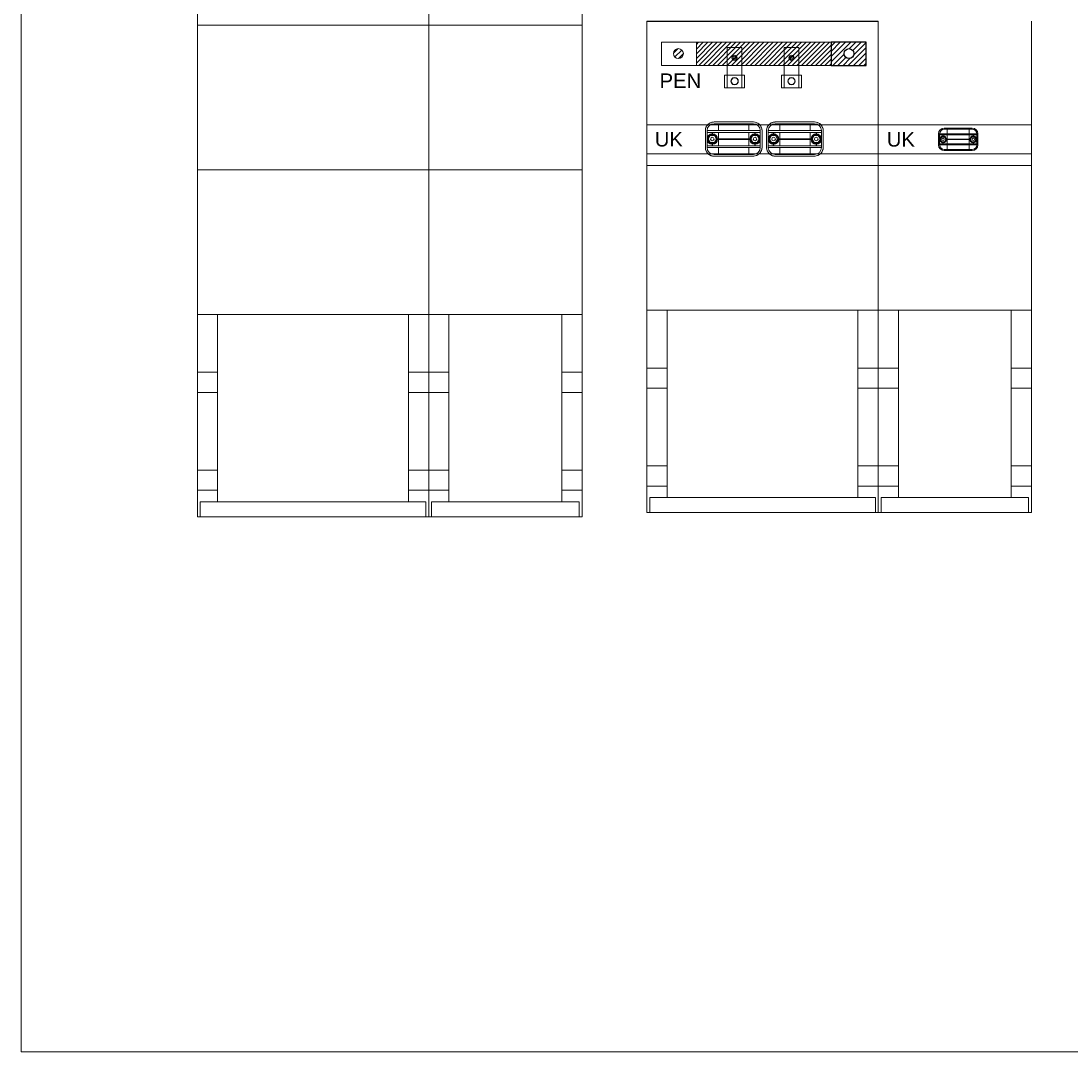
# Model space of a CAD drawing. Header units: metres. Extents: x 7168 to 12828, y 1523 to 3619.
# Tile 70 of 132: x 11873 to 12055, y 2042 to 2220. Entities that reach past the tile are written whole.
import ezdxf

# ---------------------------------------------------------------- set-up
doc = ezdxf.new("R2010")
doc.units = ezdxf.units.M
doc.linetypes.add('DGN Style 3', pattern=[2.649063, 1.892188, -0.756875])
doc.layers.add('82b-ramka niewidoczna', color=54, linetype='DGN Style 3', lineweight=30, plot=False)
doc.layers.add('GRUBE', color=7, linetype='Continuous')
doc.layers.add('PEN', color=253, linetype='Continuous')
doc.layers.add('w0', color=7, linetype='Continuous', lineweight=20)
doc.layers.add('wymiar', color=7, linetype='Continuous', lineweight=30)
doc.styles.add('_NORMAL', font='arial.ttf')
doc.styles.get("Standard").update_dxf_attribs({"font": 'arial.ttf'})
pattern_1 = [(45, (11983.78574, 2212.5638), (-0.449013, 0.449013), [])]

msp = doc.modelspace()

# ---------------------------------------------------------------- hatches: boundary and pattern name
at = {"layer": 'PEN', "lineweight": 0, "ltscale": 20}
h = msp.add_hatch(dxfattribs=at)
h.set_pattern_fill('ANSI31', scale=0.2, style=0)
h.set_pattern_definition(pattern_1)
h.paths.add_polyline_path([(11987.586, 2214.601, 1), (11985.885, 2214.601, 1)])
at = {"layer": 'PEN', "ltscale": 20}
h = msp.add_hatch(dxfattribs=at)
h.set_pattern_fill('ANSI31', scale=0.2, style=0)
h.set_pattern_definition(pattern_1)
h.paths.add_polyline_path([(12017.075, 2214.601, 1), (12015.374, 2214.601, 1)])
h.paths.add_polyline_path([(12019.175, 2216.564), (12013.125, 2216.564), (12013.125, 2212.564), (12019.175, 2212.564)])

# ---------------------------------------------------------------- linework, layer by layer
at = {"color": 7, "lineweight": 0}
for p, q in [((11991.687, 2202.163, -17586.496), (11991.797, 2202.294, -17586.496)), ((11991.797, 2202.294, -17586.496), (11991.912, 2202.405, -17586.496)), ((11991.912, 2202.405, -17586.496), (11992.045, 2202.508, -17586.496)), ((11992.045, 2202.508, -17586.496), (11992.207, 2202.604, -17586.496)), ((11992.207, 2202.604, -17586.496), (11992.518, 2202.722, -17586.496)), ((11992.518, 2202.722, -17586.496), (11992.708, 2202.758, -17586.496)), ((11992.708, 2202.758, -17586.496), (11992.812, 2202.767, -17586.496)), ((11992.812, 2202.767, -17586.496), (11992.891, 2202.769, -17586.496)), ((11992.891, 2202.769, -17586.496), (11999.691, 2202.769, -17586.496)), ((11999.691, 2202.769, -17586.496), (11999.935, 2202.749, -17586.496)), ((11999.935, 2202.749, -17586.496), (12000.193, 2202.682, -17586.496)), ((12000.193, 2202.682, -17586.496), (12000.453, 2202.561, -17586.496)), ((12000.453, 2202.561, -17586.496), (12000.641, 2202.43, -17586.496)), ((12000.641, 2202.43, -17586.496), (12000.796, 2202.284, -17586.496)), ((12000.796, 2202.284, -17586.496), (12000.969, 2202.054, -17586.496)), ((12002.276, 2202.163, -17586.496), (12002.385, 2202.294, -17586.496)), ((12002.385, 2202.294, -17586.496), (12002.501, 2202.405, -17586.496)), ((12002.501, 2202.405, -17586.496), (12002.634, 2202.508, -17586.496)), ((12002.634, 2202.508, -17586.496), (12002.796, 2202.604, -17586.496)), ((12002.796, 2202.604, -17586.496), (12003.106, 2202.722, -17586.496)), ((12003.106, 2202.722, -17586.496), (12003.297, 2202.758, -17586.496)), ((12003.297, 2202.758, -17586.496), (12003.401, 2202.767, -17586.496)), ((12003.401, 2202.767, -17586.496), (12003.48, 2202.769, -17586.496)), ((12003.48, 2202.769, -17586.496), (12010.28, 2202.769, -17586.496)), ((12010.28, 2202.769, -17586.496), (12010.524, 2202.749, -17586.496)), ((12010.524, 2202.749, -17586.496), (12010.782, 2202.682, -17586.496)), ((12010.782, 2202.682, -17586.496), (12011.041, 2202.561, -17586.496)), ((12011.041, 2202.561, -17586.496), (12011.23, 2202.43, -17586.496)), ((12011.23, 2202.43, -17586.496), (12011.385, 2202.284, -17586.496)), ((12011.385, 2202.284, -17586.496), (12011.558, 2202.054, -17586.496)), ((11991.391, 2201.236, -17586.496), (11991.396, 2201.388, -17586.496)), ((11991.391, 2198.496, -17586.496), (11991.391, 2201.236, -17586.496)), ((11991.396, 2201.388, -17586.496), (11991.434, 2201.626, -17586.496)), ((11991.434, 2201.626, -17586.496), (11991.494, 2201.814, -17586.496)), ((11991.494, 2201.814, -17586.496), (11991.563, 2201.967, -17586.496)), ((11991.563, 2201.967, -17586.496), (11991.687, 2202.163, -17586.496)), ((12000.969, 2202.054, -17586.496), (12001.088, 2201.815, -17586.496)), ((12001.088, 2201.815, -17586.496), (12001.17, 2201.519, -17586.496)), ((12001.17, 2201.519, -17586.496), (12001.191, 2201.185, -17586.496)), ((12001.191, 2201.185, -17586.496), (12001.191, 2198.386, -17586.496)), ((12001.98, 2201.236, -17586.496), (12001.985, 2201.388, -17586.496)), ((12001.98, 2198.496, -17586.496), (12001.98, 2201.236, -17586.496)), ((12001.985, 2201.388, -17586.496), (12002.023, 2201.626, -17586.496)), ((12002.023, 2201.626, -17586.496), (12002.083, 2201.814, -17586.496)), ((12002.083, 2201.814, -17586.496), (12002.152, 2201.967, -17586.496)), ((12002.152, 2201.967, -17586.496), (12002.276, 2202.163, -17586.496)), ((12011.558, 2202.054, -17586.496), (12011.677, 2201.815, -17586.496)), ((12011.677, 2201.815, -17586.496), (12011.759, 2201.519, -17586.496)), ((12011.759, 2201.519, -17586.496), (12011.78, 2201.185, -17586.496)), ((12011.78, 2201.185, -17586.496), (12011.78, 2198.386, -17586.496)), ((11991.395, 2198.26, -17586.496), (11991.391, 2198.496, -17586.496)), ((11991.441, 2197.985, -17586.496), (11991.395, 2198.26, -17586.496)), ((11991.535, 2197.728, -17586.496), (11991.441, 2197.985, -17586.496)), ((11991.676, 2197.489, -17586.496), (11991.535, 2197.728, -17586.496)), ((11991.831, 2197.308, -17586.496), (11991.676, 2197.489, -17586.496)), ((11991.988, 2197.172, -17586.496), (11991.831, 2197.308, -17586.496)), ((11992.149, 2197.066, -17586.496), (11991.988, 2197.172, -17586.496)), ((11992.418, 2196.946, -17586.496), (11992.149, 2197.066, -17586.496)), ((11992.644, 2196.889, -17586.496), (11992.418, 2196.946, -17586.496)), ((11992.829, 2196.87, -17586.496), (11992.644, 2196.889, -17586.496)), ((11998.732, 2196.869, -17586.496), (11992.829, 2196.87, -17586.496)), ((11999.771, 2196.871, -17586.496), (11998.732, 2196.869, -17586.496)), ((11999.965, 2196.894, -17586.496), (11999.771, 2196.871, -17586.496)), ((12000.2, 2196.958, -17586.496), (11999.965, 2196.894, -17586.496)), ((12000.441, 2197.069, -17586.496), (12000.2, 2196.958, -17586.496)), ((12000.608, 2197.182, -17586.496), (12000.441, 2197.069, -17586.496)), ((12000.782, 2197.339, -17586.496), (12000.608, 2197.182, -17586.496)), ((12000.929, 2197.522, -17586.496), (12000.782, 2197.339, -17586.496)), ((12001.008, 2197.65, -17586.496), (12000.929, 2197.522, -17586.496)), ((12001.085, 2197.815, -17586.496), (12001.008, 2197.65, -17586.496)), ((12001.141, 2197.984, -17586.496), (12001.085, 2197.815, -17586.496)), ((12001.181, 2198.195, -17586.496), (12001.141, 2197.984, -17586.496)), ((12001.191, 2198.386, -17586.496), (12001.181, 2198.195, -17586.496)), ((12001.984, 2198.26, -17586.496), (12001.98, 2198.496, -17586.496)), ((12002.03, 2197.985, -17586.496), (12001.984, 2198.26, -17586.496)), ((12002.124, 2197.728, -17586.496), (12002.03, 2197.985, -17586.496)), ((12002.265, 2197.489, -17586.496), (12002.124, 2197.728, -17586.496)), ((12002.419, 2197.308, -17586.496), (12002.265, 2197.489, -17586.496)), ((12002.576, 2197.172, -17586.496), (12002.419, 2197.308, -17586.496)), ((12002.737, 2197.066, -17586.496), (12002.576, 2197.172, -17586.496)), ((12003.007, 2196.946, -17586.496), (12002.737, 2197.066, -17586.496)), ((12003.233, 2196.889, -17586.496), (12003.007, 2196.946, -17586.496)), ((12003.418, 2196.87, -17586.496), (12003.233, 2196.889, -17586.496)), ((12009.321, 2196.869, -17586.496), (12003.418, 2196.87, -17586.496)), ((12010.36, 2196.871, -17586.496), (12009.321, 2196.869, -17586.496)), ((12010.554, 2196.894, -17586.496), (12010.36, 2196.871, -17586.496)), ((12010.789, 2196.958, -17586.496), (12010.554, 2196.894, -17586.496)), ((12011.029, 2197.069, -17586.496), (12010.789, 2196.958, -17586.496)), ((12011.197, 2197.182, -17586.496), (12011.029, 2197.069, -17586.496)), ((12011.371, 2197.339, -17586.496), (12011.197, 2197.182, -17586.496)), ((12011.518, 2197.522, -17586.496), (12011.371, 2197.339, -17586.496)), ((12011.597, 2197.65, -17586.496), (12011.518, 2197.522, -17586.496)), ((12011.674, 2197.815, -17586.496), (12011.597, 2197.65, -17586.496)), ((12011.73, 2197.984, -17586.496), (12011.674, 2197.815, -17586.496)), ((12011.77, 2198.195, -17586.496), (12011.73, 2197.984, -17586.496)), ((12011.78, 2198.386, -17586.496), (12011.77, 2198.195, -17586.496))]:
    msp.add_line(p, q, dxfattribs=at)
at = {"color": 7, "lineweight": 0, "ltscale": 20}
msp.add_circle((11986.736, 2214.601, -17586.496), 0.851, dxfattribs=at)
at = {"color": 7, "ltscale": 20}
msp.add_circle((12016.225, 2214.601, -17586.496), 0.851, dxfattribs=at)
at = {"layer": '82b-ramka niewidoczna', "color": 6, "linetype": 'Continuous', "lineweight": 15}
for p, q in [((11873.064, 2041.978), (11873.064, 2338.978)), ((12293.064, 2041.978), (11873.064, 2041.978))]:
    msp.add_line(p, q, dxfattribs=at)
at = {"layer": 'GRUBE', "color": 7, "lineweight": 0}
for p, q in [((11903.567, 2219.498, -17586.496), (11943.567, 2219.498, -17586.496)), ((11903.567, 2134.498, -17586.496), (11903.567, 2219.498, -17586.496)), ((11943.567, 2134.498, -17586.496), (11943.567, 2219.498, -17586.496)), ((11943.567, 2219.498, -17586.496), (11970.067, 2219.498, -17586.496)), ((11943.567, 2134.498, -17586.496), (11943.567, 2219.498, -17586.496)), ((11970.067, 2134.498, -17586.496), (11970.067, 2219.498, -17586.496)), ((11981.286, 2135.229, -17586.496), (11981.286, 2220.229, -17586.496)), ((12021.286, 2135.229, -17586.496), (12021.286, 2220.229, -17586.496)), ((12021.286, 2135.229, -17586.496), (12021.286, 2220.229, -17586.496)), ((12047.786, 2135.229, -17586.496), (12047.786, 2220.229, -17586.496)), ((11981.286, 2195.229, -17586.496), (12021.286, 2195.229, -17586.496)), ((12021.286, 2195.229, -17586.496), (12047.786, 2195.229, -17586.496)), ((11903.567, 2194.498, -17586.496), (11943.567, 2194.498, -17586.496)), ((11943.567, 2194.498, -17586.496), (11970.067, 2194.498, -17586.496)), ((11981.286, 2170.229, -17586.496), (12021.286, 2170.229, -17586.496)), ((11984.786, 2137.829, -17586.496), (11984.786, 2170.229, -17586.496)), ((12017.786, 2137.829, -17586.496), (12017.786, 2170.229, -17586.496)), ((12021.286, 2170.229, -17586.496), (12047.786, 2170.229, -17586.496)), ((12024.786, 2137.829, -17586.496), (12024.786, 2170.229, -17586.496)), ((12044.286, 2137.829, -17586.496), (12044.286, 2170.229, -17586.496)), ((11903.567, 2169.498, -17586.496), (11943.567, 2169.498, -17586.496)), ((11907.067, 2137.098, -17586.496), (11907.067, 2169.498, -17586.496)), ((11940.067, 2137.098, -17586.496), (11940.067, 2169.498, -17586.496)), ((11943.567, 2169.498, -17586.496), (11970.067, 2169.498, -17586.496)), ((11947.067, 2137.098, -17586.496), (11947.067, 2169.498, -17586.496)), ((11966.567, 2137.098, -17586.496), (11966.567, 2169.498, -17586.496)), ((11907.067, 2159.498, -17586.496), (11903.567, 2159.498, -17586.496)), ((11943.567, 2159.498, -17586.496), (11940.067, 2159.498, -17586.496)), ((11947.067, 2159.498, -17586.496), (11943.567, 2159.498, -17586.496)), ((11970.067, 2159.498, -17586.496), (11966.567, 2159.498, -17586.496)), ((11984.786, 2160.229, -17586.496), (11981.286, 2160.229, -17586.496)), ((12021.286, 2160.229, -17586.496), (12017.786, 2160.229, -17586.496)), ((12024.786, 2160.229, -17586.496), (12021.286, 2160.229, -17586.496)), ((12047.786, 2160.229, -17586.496), (12044.286, 2160.229, -17586.496)), ((11907.067, 2155.998, -17586.496), (11903.567, 2155.998, -17586.496)), ((11943.567, 2155.998, -17586.496), (11940.067, 2155.998, -17586.496)), ((11947.067, 2155.998, -17586.496), (11943.567, 2155.998, -17586.496)), ((11970.067, 2155.998, -17586.496), (11966.567, 2155.998, -17586.496)), ((11984.786, 2156.729, -17586.496), (11981.286, 2156.729, -17586.496)), ((12021.286, 2156.729, -17586.496), (12017.786, 2156.729, -17586.496)), ((12024.786, 2156.729, -17586.496), (12021.286, 2156.729, -17586.496)), ((12047.786, 2156.729, -17586.496), (12044.286, 2156.729, -17586.496)), ((11907.067, 2142.598, -17586.496), (11903.567, 2142.598, -17586.496)), ((11943.567, 2142.598, -17586.496), (11940.067, 2142.598, -17586.496)), ((11947.067, 2142.598, -17586.496), (11943.567, 2142.598, -17586.496)), ((11970.067, 2142.598, -17586.496), (11966.567, 2142.598, -17586.496)), ((11984.786, 2143.329, -17586.496), (11981.286, 2143.329, -17586.496)), ((12021.286, 2143.329, -17586.496), (12017.786, 2143.329, -17586.496)), ((12024.786, 2143.329, -17586.496), (12021.286, 2143.329, -17586.496)), ((12047.786, 2143.329, -17586.496), (12044.286, 2143.329, -17586.496)), ((11907.067, 2139.098, -17586.496), (11903.567, 2139.098, -17586.496)), ((11943.567, 2139.098, -17586.496), (11940.067, 2139.098, -17586.496)), ((11947.067, 2139.098, -17586.496), (11943.567, 2139.098, -17586.496)), ((11970.067, 2139.098, -17586.496), (11966.567, 2139.098, -17586.496)), ((11984.786, 2139.829, -17586.496), (11981.286, 2139.829, -17586.496)), ((12021.286, 2139.829, -17586.496), (12017.786, 2139.829, -17586.496)), ((12024.786, 2139.829, -17586.496), (12021.286, 2139.829, -17586.496)), ((12047.786, 2139.829, -17586.496), (12044.286, 2139.829, -17586.496)), ((11904.067, 2134.498, -17586.496), (11904.067, 2137.098, -17586.496)), ((11904.067, 2137.098, -17586.496), (11943.067, 2137.098, -17586.496)), ((11943.067, 2134.498, -17586.496), (11943.067, 2137.098, -17586.496)), ((11944.067, 2134.498, -17586.496), (11944.067, 2137.098, -17586.496)), ((11944.067, 2137.098, -17586.496), (11969.567, 2137.098, -17586.496)), ((11969.567, 2134.498, -17586.496), (11969.567, 2137.098, -17586.496)), ((11981.786, 2135.229, -17586.496), (11981.786, 2137.829, -17586.496)), ((11981.786, 2137.829, -17586.496), (12020.786, 2137.829, -17586.496)), ((12020.786, 2135.229, -17586.496), (12020.786, 2137.829, -17586.496)), ((12021.786, 2135.229, -17586.496), (12021.786, 2137.829, -17586.496)), ((12021.786, 2137.829, -17586.496), (12047.286, 2137.829, -17586.496)), ((12047.286, 2135.229, -17586.496), (12047.286, 2137.829, -17586.496)), ((11981.286, 2135.229, -17586.496), (12021.286, 2135.229, -17586.496)), ((12021.286, 2135.229, -17586.496), (12047.786, 2135.229, -17586.496)), ((11903.567, 2134.498, -17586.496), (11943.567, 2134.498, -17586.496)), ((11943.567, 2134.498, -17586.496), (11970.067, 2134.498, -17586.496))]:
    msp.add_line(p, q, dxfattribs=at)
at = {"layer": 'GRUBE', "color": 7}
msp.add_line((11981.286, 2220.229, -17586.496), (12021.286, 2220.229, -17586.496), dxfattribs=at)
at = {"layer": 'PEN', "color": 7, "lineweight": 0, "ltscale": 20, "elevation": -17586.496}
msp.add_lwpolyline([(11983.786, 2216.564), (11989.835, 2216.564), (11989.835, 2212.564), (11983.786, 2212.564)], close=True, dxfattribs=at)
at = {"layer": 'PEN', "color": 7, "ltscale": 20, "elevation": -17586.496}
msp.add_lwpolyline([(12019.175, 2216.564), (12013.125, 2216.564), (12013.125, 2212.564), (12019.175, 2212.564)], close=True, dxfattribs=at)
at = {"layer": 'w0', "color": 7, "lineweight": 0}
for p, q in [((11995.193, 2215.653, -17586.496), (11997.693, 2215.653, -17586.496)), ((11995.193, 2212.296, -17586.496), (11995.193, 2215.653, -17586.496)), ((11997.693, 2212.296, -17586.496), (11997.693, 2215.653, -17586.496)), ((12005.038, 2215.653, -17586.496), (12007.538, 2215.653, -17586.496)), ((12005.038, 2212.296, -17586.496), (12005.038, 2215.653, -17586.496)), ((12007.538, 2212.296, -17586.496), (12007.538, 2215.653, -17586.496)), ((11995.193, 2212.296, -17586.496), (11995.193, 2208.696, -17586.496)), ((11997.693, 2212.296, -17586.496), (11997.693, 2208.696, -17586.496)), ((12005.038, 2212.296, -17586.496), (12005.038, 2208.696, -17586.496)), ((12007.538, 2212.296, -17586.496), (12007.538, 2208.696, -17586.496)), ((11998.191, 2210.862, -17586.496), (11998.191, 2208.685, -17586.496)), ((12008.036, 2210.862, -17586.496), (12008.036, 2208.685, -17586.496)), ((11997.693, 2208.696, -17586.496), (11995.193, 2208.696, -17586.496)), ((12007.538, 2208.696, -17586.496), (12005.038, 2208.696, -17586.496))]:
    msp.add_line(p, q, dxfattribs=at)
at = {"layer": 'w0', "color": 7, "lineweight": 0, "ltscale": 20}
for p, q in [((11981.286, 2202.263, -17586.496), (12021.286, 2202.263, -17586.496)), ((11981.286, 2197.257, -17586.496), (11981.286, 2202.263, -17586.496)), ((12021.286, 2202.263, -17586.496), (12047.786, 2202.263, -17586.496)), ((12021.286, 2197.257, -17586.496), (12021.286, 2202.263, -17586.496)), ((12021.286, 2202.263, -17586.496), (12021.286, 2197.257, -17586.496)), ((12047.786, 2202.263, -17586.496), (12047.786, 2197.257, -17586.496)), ((12021.286, 2197.257, -17586.496), (11981.286, 2197.257, -17586.496)), ((12047.786, 2197.257, -17586.496), (12021.286, 2197.257, -17586.496))]:
    msp.add_line(p, q, dxfattribs=at)
at = {"layer": 'w0', "color": 7, "lineweight": 0, "ltscale": 4}
for p, q in [((11992.891, 2202.769, -17586.496), (11999.691, 2202.769, -17586.496)), ((11992.891, 2202.469, -17586.496), (11999.691, 2202.469, -17586.496)), ((11993.677, 2202.469, -17586.496), (11993.677, 2201.269, -17586.496)), ((11998.906, 2202.469, -17586.496), (11998.906, 2201.269, -17586.496)), ((12003.48, 2202.769, -17586.496), (12010.28, 2202.769, -17586.496)), ((12003.48, 2202.469, -17586.496), (12010.28, 2202.469, -17586.496)), ((12004.266, 2202.469, -17586.496), (12004.266, 2201.269, -17586.496)), ((12009.494, 2202.469, -17586.496), (12009.494, 2201.269, -17586.496)), ((11991.391, 2198.369, -17586.496), (11991.391, 2201.269, -17586.496)), ((11991.691, 2201.269, -17586.496), (12000.891, 2201.269, -17586.496)), ((11991.691, 2198.369, -17586.496), (11991.691, 2201.269, -17586.496)), ((11991.691, 2200.969, -17586.496), (12000.891, 2200.969, -17586.496)), ((11992.55, 2200.724, -17586.496), (11992.55, 2200.969, -17586.496)), ((11992.645, 2200.724, -17586.496), (11992.645, 2200.969, -17586.496)), ((11993.677, 2200.969, -17586.496), (11993.677, 2199.879, -17586.496)), ((11998.906, 2200.969, -17586.496), (11998.906, 2199.879, -17586.496)), ((11999.938, 2200.724, -17586.496), (11999.938, 2200.969, -17586.496)), ((12000.033, 2200.724, -17586.496), (12000.033, 2200.969, -17586.496)), ((12000.891, 2201.269, -17586.496), (12000.891, 2198.369, -17586.496)), ((12001.191, 2201.269, -17586.496), (12001.191, 2198.369, -17586.496)), ((12001.98, 2198.369, -17586.496), (12001.98, 2201.269, -17586.496)), ((12002.28, 2201.269, -17586.496), (12011.48, 2201.269, -17586.496)), ((12002.28, 2198.369, -17586.496), (12002.28, 2201.269, -17586.496)), ((12002.28, 2200.969, -17586.496), (12011.48, 2200.969, -17586.496)), ((12003.138, 2200.724, -17586.496), (12003.138, 2200.969, -17586.496)), ((12003.234, 2200.724, -17586.496), (12003.234, 2200.969, -17586.496)), ((12004.266, 2200.969, -17586.496), (12004.266, 2199.879, -17586.496)), ((12009.494, 2200.969, -17586.496), (12009.494, 2199.879, -17586.496)), ((12010.527, 2200.724, -17586.496), (12010.527, 2200.969, -17586.496)), ((12010.622, 2200.724, -17586.496), (12010.622, 2200.969, -17586.496)), ((12011.48, 2201.269, -17586.496), (12011.48, 2198.369, -17586.496)), ((12011.78, 2201.269, -17586.496), (12011.78, 2198.369, -17586.496)), ((12031.71, 2198.805, -17586.496), (12031.71, 2200.722, -17586.496)), ((12031.908, 2200.722, -17586.496), (12038.312, 2200.722, -17586.496)), ((12031.908, 2198.805, -17586.496), (12031.908, 2200.722, -17586.496)), ((12031.908, 2200.524, -17586.496), (12038.312, 2200.524, -17586.496)), ((12032.476, 2200.362, -17586.496), (12032.476, 2200.524, -17586.496)), ((12032.539, 2200.362, -17586.496), (12032.539, 2200.524, -17586.496)), ((12032.702, 2201.714, -17586.496), (12037.519, 2201.714, -17586.496)), ((12032.702, 2201.516, -17586.496), (12037.519, 2201.516, -17586.496)), ((12033.221, 2201.516, -17586.496), (12033.221, 2200.722, -17586.496)), ((12033.221, 2200.524, -17586.496), (12033.221, 2199.804, -17586.496)), ((12036.999, 2201.516, -17586.496), (12036.999, 2200.722, -17586.496)), ((12036.999, 2200.524, -17586.496), (12036.999, 2199.804, -17586.496)), ((12037.682, 2200.362, -17586.496), (12037.682, 2200.524, -17586.496)), ((12037.744, 2200.362, -17586.496), (12037.744, 2200.524, -17586.496)), ((12038.312, 2200.722, -17586.496), (12038.312, 2198.805, -17586.496)), ((12038.51, 2200.722, -17586.496), (12038.51, 2198.805, -17586.496)), ((11991.691, 2198.669, -17586.496), (12000.891, 2198.669, -17586.496)), ((11992.244, 2200.43, -17586.496), (11991.891, 2199.819, -17586.496)), ((11991.891, 2199.819, -17586.496), (11992.244, 2199.208, -17586.496)), ((11992.95, 2200.43, -17586.496), (11992.244, 2200.43, -17586.496)), ((11992.244, 2199.208, -17586.496), (11992.95, 2199.208, -17586.496)), ((11992.55, 2198.914, -17586.496), (11992.55, 2198.669, -17586.496)), ((11992.645, 2198.914, -17586.496), (11992.645, 2198.669, -17586.496)), ((11993.303, 2199.819, -17586.496), (11992.95, 2200.43, -17586.496)), ((11992.95, 2199.208, -17586.496), (11993.303, 2199.819, -17586.496)), ((11993.503, 2199.879, -17586.496), (11999.079, 2199.879, -17586.496)), ((11993.503, 2199.759, -17586.496), (11999.079, 2199.759, -17586.496)), ((11993.677, 2199.759, -17586.496), (11993.677, 2198.669, -17586.496)), ((11994.125, 2199.879, -17586.496), (11994.125, 2199.759, -17586.496)), ((11998.457, 2199.879, -17586.496), (11998.457, 2199.759, -17586.496)), ((11998.906, 2199.759, -17586.496), (11998.906, 2198.669, -17586.496)), ((11999.279, 2199.819, -17586.496), (11999.632, 2200.43, -17586.496)), ((11999.632, 2199.208, -17586.496), (11999.279, 2199.819, -17586.496)), ((11999.632, 2200.43, -17586.496), (12000.338, 2200.43, -17586.496)), ((12000.338, 2199.208, -17586.496), (11999.632, 2199.208, -17586.496)), ((11999.938, 2198.914, -17586.496), (11999.938, 2198.669, -17586.496)), ((12000.033, 2198.914, -17586.496), (12000.033, 2198.669, -17586.496)), ((12000.338, 2200.43, -17586.496), (12000.691, 2199.819, -17586.496)), ((12000.691, 2199.819, -17586.496), (12000.338, 2199.208, -17586.496)), ((12002.28, 2198.669, -17586.496), (12011.48, 2198.669, -17586.496)), ((12002.833, 2200.43, -17586.496), (12002.48, 2199.819, -17586.496)), ((12002.48, 2199.819, -17586.496), (12002.833, 2199.208, -17586.496)), ((12003.539, 2200.43, -17586.496), (12002.833, 2200.43, -17586.496)), ((12002.833, 2199.208, -17586.496), (12003.539, 2199.208, -17586.496)), ((12003.138, 2198.914, -17586.496), (12003.138, 2198.669, -17586.496)), ((12003.234, 2198.914, -17586.496), (12003.234, 2198.669, -17586.496)), ((12003.892, 2199.819, -17586.496), (12003.539, 2200.43, -17586.496)), ((12003.539, 2199.208, -17586.496), (12003.892, 2199.819, -17586.496)), ((12004.092, 2199.879, -17586.496), (12009.668, 2199.879, -17586.496)), ((12004.092, 2199.759, -17586.496), (12009.668, 2199.759, -17586.496)), ((12004.266, 2199.759, -17586.496), (12004.266, 2198.669, -17586.496)), ((12004.714, 2199.879, -17586.496), (12004.714, 2199.759, -17586.496)), ((12009.046, 2199.879, -17586.496), (12009.046, 2199.759, -17586.496)), ((12009.494, 2199.759, -17586.496), (12009.494, 2198.669, -17586.496)), ((12009.868, 2199.819, -17586.496), (12010.221, 2200.43, -17586.496)), ((12010.221, 2199.208, -17586.496), (12009.868, 2199.819, -17586.496)), ((12010.221, 2200.43, -17586.496), (12010.927, 2200.43, -17586.496)), ((12010.927, 2199.208, -17586.496), (12010.221, 2199.208, -17586.496)), ((12010.527, 2198.914, -17586.496), (12010.527, 2198.669, -17586.496)), ((12010.622, 2198.914, -17586.496), (12010.622, 2198.669, -17586.496)), ((12010.927, 2200.43, -17586.496), (12011.28, 2199.819, -17586.496)), ((12011.28, 2199.819, -17586.496), (12010.927, 2199.208, -17586.496)), ((12031.908, 2199.004, -17586.496), (12038.312, 2199.004, -17586.496)), ((12031.908, 2198.805, -17586.496), (12038.312, 2198.805, -17586.496)), ((12032.274, 2200.168, -17586.496), (12032.041, 2199.764, -17586.496)), ((12032.041, 2199.764, -17586.496), (12032.274, 2199.36, -17586.496)), ((12032.741, 2200.168, -17586.496), (12032.274, 2200.168, -17586.496)), ((12032.274, 2199.36, -17586.496), (12032.741, 2199.36, -17586.496)), ((12032.476, 2199.166, -17586.496), (12032.476, 2199.004, -17586.496)), ((12032.539, 2199.166, -17586.496), (12032.539, 2199.004, -17586.496)), ((12032.974, 2199.764, -17586.496), (12032.741, 2200.168, -17586.496)), ((12032.741, 2199.36, -17586.496), (12032.974, 2199.764, -17586.496)), ((12033.106, 2199.804, -17586.496), (12037.114, 2199.804, -17586.496)), ((12033.106, 2199.724, -17586.496), (12037.114, 2199.724, -17586.496)), ((12033.221, 2199.724, -17586.496), (12033.221, 2199.004, -17586.496)), ((12033.221, 2198.805, -17586.496), (12033.221, 2198.012, -17586.496)), ((12033.517, 2199.804, -17586.496), (12033.517, 2199.724, -17586.496)), ((12036.703, 2199.804, -17586.496), (12036.703, 2199.724, -17586.496)), ((12036.999, 2199.724, -17586.496), (12036.999, 2199.004, -17586.496)), ((12036.999, 2198.805, -17586.496), (12036.999, 2198.012, -17586.496)), ((12037.246, 2199.764, -17586.496), (12037.48, 2200.168, -17586.496)), ((12037.48, 2199.36, -17586.496), (12037.246, 2199.764, -17586.496)), ((12037.48, 2200.168, -17586.496), (12037.946, 2200.168, -17586.496)), ((12037.946, 2199.36, -17586.496), (12037.48, 2199.36, -17586.496)), ((12037.682, 2199.166, -17586.496), (12037.682, 2199.004, -17586.496)), ((12037.744, 2199.166, -17586.496), (12037.744, 2199.004, -17586.496)), ((12037.946, 2200.168, -17586.496), (12038.18, 2199.764, -17586.496)), ((12038.18, 2199.764, -17586.496), (12037.946, 2199.36, -17586.496)), ((11991.691, 2198.369, -17586.496), (12000.891, 2198.369, -17586.496)), ((11999.691, 2197.169, -17586.496), (11992.891, 2197.169, -17586.496)), ((11999.691, 2196.869, -17586.496), (11992.891, 2196.869, -17586.496)), ((11993.677, 2198.369, -17586.496), (11993.677, 2197.169, -17586.496)), ((11998.906, 2198.369, -17586.496), (11998.906, 2197.169, -17586.496)), ((12002.28, 2198.369, -17586.496), (12011.48, 2198.369, -17586.496)), ((12010.28, 2197.169, -17586.496), (12003.48, 2197.169, -17586.496)), ((12010.28, 2196.869, -17586.496), (12003.48, 2196.869, -17586.496)), ((12004.266, 2198.369, -17586.496), (12004.266, 2197.169, -17586.496)), ((12009.494, 2198.369, -17586.496), (12009.494, 2197.169, -17586.496)), ((12037.519, 2198.012, -17586.496), (12032.702, 2198.012, -17586.496)), ((12037.519, 2197.814, -17586.496), (12032.702, 2197.814, -17586.496))]:
    msp.add_line(p, q, dxfattribs=at)
at = {"layer": 'w0', "color": 7, "lineweight": 0, "elevation": -17586.496}
for points in [[(11903.567, 2303.498), (11943.567, 2303.498), (11943.567, 2219.498), (11903.567, 2219.498)], [(11943.567, 2303.498), (11970.067, 2303.498), (11970.067, 2219.498), (11943.567, 2219.498)], [(11996.4, 2213.613), (11996.662, 2213.711), (11996.708, 2213.987), (11996.492, 2214.164), (11996.231, 2214.066), (11996.185, 2213.791)], [(12006.245, 2213.613), (12006.507, 2213.711), (12006.553, 2213.987), (12006.337, 2214.164), (12006.076, 2214.066), (12006.03, 2213.791)], [(11994.713, 2210.862), (11994.713, 2208.685), (11998.191, 2208.685), (11998.191, 2210.862)], [(11997.092, 2209.818), (11996.768, 2210.38), (11996.12, 2210.38), (11995.796, 2209.818), (11996.12, 2209.257), (11996.768, 2209.257)], [(12004.558, 2210.862), (12004.558, 2208.685), (12008.036, 2208.685), (12008.036, 2210.862)], [(12006.937, 2209.818), (12006.613, 2210.38), (12005.965, 2210.38), (12005.641, 2209.818), (12005.965, 2209.257), (12006.613, 2209.257)]]:
    msp.add_lwpolyline(points, close=True, dxfattribs=at)
at = {"layer": 'w0', "color": 7, "lineweight": 0}
for centre, radius in [((11996.443, 2213.884, -17586.496), 0.443), ((12006.288, 2213.884, -17586.496), 0.443), ((11996.443, 2209.823, -17586.496), 0.648), ((11996.443, 2209.823, -17586.496), 0.602), ((12006.288, 2209.823, -17586.496), 0.648), ((12006.288, 2209.823, -17586.496), 0.602)]:
    msp.add_circle(centre, radius, dxfattribs=at)
at = {"layer": 'w0', "color": 7, "lineweight": 0, "ltscale": 4}
for centre, radius in [((11992.597, 2199.819, -17586.496), 0.906), ((11992.597, 2199.819, -17586.496), 0.786), ((11999.985, 2199.819, -17586.496), 0.906), ((11999.985, 2199.819, -17586.496), 0.786), ((12003.186, 2199.819, -17586.496), 0.906), ((12003.186, 2199.819, -17586.496), 0.786), ((12010.574, 2199.819, -17586.496), 0.906), ((12010.574, 2199.819, -17586.496), 0.786), ((11992.597, 2199.819, -17586.496), 0.313), ((11999.985, 2199.819, -17586.496), 0.313), ((12003.186, 2199.819, -17586.496), 0.313), ((12010.574, 2199.819, -17586.496), 0.313), ((12032.507, 2199.764, -17586.496), 0.599), ((12032.507, 2199.764, -17586.496), 0.52), ((12032.507, 2199.764, -17586.496), 0.207), ((12037.713, 2199.764, -17586.496), 0.599), ((12037.713, 2199.764, -17586.496), 0.52), ((12037.713, 2199.764, -17586.496), 0.207)]:
    msp.add_circle(centre, radius, dxfattribs=at)
for centre, radius, start, end in [((11992.891, 2201.269, -17586.496), 1.5, 90, 180), ((11992.891, 2201.269, -17586.496), 1.2, 90, 180), ((11999.691, 2201.269, -17586.496), 1.5, 0, 90), ((11999.691, 2201.269, -17586.496), 1.2, 0, 90), ((12003.48, 2201.269, -17586.496), 1.5, 90, 180), ((12003.48, 2201.269, -17586.496), 1.2, 90, 180), ((12010.28, 2201.269, -17586.496), 1.5, 0, 90), ((12010.28, 2201.269, -17586.496), 1.2, 0, 90), ((12032.702, 2200.722, -17586.496), 0.992, 90, 180), ((12032.702, 2200.722, -17586.496), 0.793, 90, 180), ((12037.519, 2200.722, -17586.496), 0.992, 0, 90), ((12037.519, 2200.722, -17586.496), 0.793, 0, 90), ((12032.702, 2198.805, -17586.496), 0.992, 180, 270), ((12032.702, 2198.805, -17586.496), 0.793, 180, 270), ((12037.519, 2198.805, -17586.496), 0.793, 270, 0), ((12037.519, 2198.805, -17586.496), 0.992, 270, 0), ((11992.891, 2198.369, -17586.496), 1.5, 180, 270), ((11992.891, 2198.369, -17586.496), 1.2, 180, 270), ((11999.691, 2198.369, -17586.496), 1.2, 270, 0), ((11999.691, 2198.369, -17586.496), 1.5, 270, 0), ((12003.48, 2198.369, -17586.496), 1.5, 180, 270), ((12003.48, 2198.369, -17586.496), 1.2, 180, 270), ((12010.28, 2198.369, -17586.496), 1.2, 270, 0), ((12010.28, 2198.369, -17586.496), 1.5, 270, 0)]:
    msp.add_arc(centre, radius, start, end, dxfattribs=at)

# ---------------------------------------------------------------- texts
at = {"color": 7, "linetype": 'Continuous', "lineweight": 0}
for s, p in [('STRUKTURALNY', (11906.424, 2134.702, -17586.496)), ('SCHEMAT', (11906.434, 2134.709, -17586.496)), ('WIDOK ZESTAWU WRAZ Z ROZMIESZCZENIEM', (11949.565, 2134.71, -17586.496)), ('APARATÓW', (11949.62, 2134.702, -17586.496))]:
    msp.add_text(s, height=0.004, dxfattribs=at).set_placement(p)
at = {"layer": 'wymiar', "color": 7, "linetype": 'Continuous', "lineweight": 0, "ltscale": 20, "style": '_NORMAL'}
for s, p in [('PEN', (11983.487, 2208.658, -17586.496)), ('UK', (11982.649, 2198.539, -17586.496))]:
    msp.add_text(s, height=2.5, dxfattribs=at).set_placement(p)
at = {"layer": 'wymiar', "color": 7, "lineweight": 0, "ltscale": 20, "insert": (12022.765, 2201.016, -17586.496), "char_height": 2.5, "width": 2.87446, "attachment_point": 1, "style": '_NORMAL'}
msp.add_mtext('UK', dxfattribs=at)

# ---------------------------------------------------------------- next in the draw order: wipeouts: each hides what was drawn before it
at = {"color": 7, "lineweight": 0}
for points in [[(11995.193, 2215.653), (11997.693, 2215.653), (11997.693, 2210.862), (11995.193, 2210.862)], [(12005.038, 2215.653), (12007.538, 2215.653), (12007.538, 2210.862), (12005.038, 2210.862)]]:
    msp.add_wipeout(points, dxfattribs=at).translate(0, 0, -17586.496)

# ---------------------------------------------------------------- next in the draw order: hatches: boundary and pattern name
at = {"layer": 'PEN', "lineweight": 0, "ltscale": 20}
h = msp.add_hatch(dxfattribs=at)
h.set_pattern_fill('ANSI31', scale=0.18, style=0)
h.set_pattern_definition([(45, (11983.78574, 2212.5638), (-0.404112, 0.404112), [])])
h.paths.add_polyline_path([(11989.835, 2216.564), (11989.835, 2212.564), (12013.125, 2212.564), (12013.125, 2216.564)])

# ---------------------------------------------------------------- next in the draw order: linework, layer by layer
at = {"layer": 'PEN', "color": 7, "lineweight": 0, "ltscale": 20, "elevation": -17586.496}
msp.add_lwpolyline([(11983.786, 2212.564), (12019.175, 2212.564), (12019.175, 2216.564), (11983.786, 2216.564)], close=True, dxfattribs=at)
at = {"layer": 'w0', "color": 7, "lineweight": 0}
for p, q in [((11995.193, 2215.653, -17586.496), (11997.693, 2215.653, -17586.496)), ((11995.193, 2212.296, -17586.496), (11995.193, 2215.653, -17586.496)), ((11997.693, 2212.296, -17586.496), (11997.693, 2215.653, -17586.496)), ((12005.038, 2215.653, -17586.496), (12007.538, 2215.653, -17586.496)), ((12005.038, 2212.296, -17586.496), (12005.038, 2215.653, -17586.496)), ((12007.538, 2212.296, -17586.496), (12007.538, 2215.653, -17586.496))]:
    msp.add_line(p, q, dxfattribs=at)
at = {"layer": 'w0', "color": 7, "lineweight": 0, "elevation": -17586.496}
for points in [[(11996.4, 2213.613), (11996.662, 2213.711), (11996.708, 2213.987), (11996.492, 2214.164), (11996.231, 2214.066), (11996.185, 2213.791)], [(12006.245, 2213.613), (12006.507, 2213.711), (12006.553, 2213.987), (12006.337, 2214.164), (12006.076, 2214.066), (12006.03, 2213.791)]]:
    msp.add_lwpolyline(points, close=True, dxfattribs=at)
at = {"layer": 'w0', "color": 7, "lineweight": 0}
for centre in [(11996.443, 2213.884, -17586.496), (12006.288, 2213.884, -17586.496)]:
    msp.add_circle(centre, 0.443, dxfattribs=at)

# ---------------------------------------------------------------- next in the draw order: wipeouts: each hides what was drawn before it
at = {"color": 7, "lineweight": 0}
for points in [[(11994.713, 2210.862), (11998.191, 2210.862), (11998.191, 2208.685), (11994.713, 2208.685)], [(12004.558, 2210.862), (12008.036, 2210.862), (12008.036, 2208.685), (12004.558, 2208.685)]]:
    msp.add_wipeout(points, dxfattribs=at).translate(0, 0, -17586.496)

# ---------------------------------------------------------------- next in the draw order: linework, layer by layer
at = {"layer": 'w0', "color": 7, "lineweight": 0}
for p, q in [((11995.193, 2212.296, -17586.496), (11995.193, 2208.696, -17586.496)), ((11997.693, 2212.296, -17586.496), (11997.693, 2208.696, -17586.496)), ((12005.038, 2212.296, -17586.496), (12005.038, 2208.696, -17586.496)), ((12007.538, 2212.296, -17586.496), (12007.538, 2208.696, -17586.496)), ((11998.191, 2210.862, -17586.496), (11998.191, 2208.685, -17586.496)), ((12008.036, 2210.862, -17586.496), (12008.036, 2208.685, -17586.496)), ((11997.693, 2208.696, -17586.496), (11995.193, 2208.696, -17586.496)), ((12007.538, 2208.696, -17586.496), (12005.038, 2208.696, -17586.496))]:
    msp.add_line(p, q, dxfattribs=at)
at = {"layer": 'w0', "color": 7, "lineweight": 0, "elevation": -17586.496}
for points in [[(11994.713, 2210.862), (11994.713, 2208.685), (11998.191, 2208.685), (11998.191, 2210.862)], [(11997.092, 2209.818), (11996.768, 2210.38), (11996.12, 2210.38), (11995.796, 2209.818), (11996.12, 2209.257), (11996.768, 2209.257)], [(12004.558, 2210.862), (12004.558, 2208.685), (12008.036, 2208.685), (12008.036, 2210.862)], [(12006.937, 2209.818), (12006.613, 2210.38), (12005.965, 2210.38), (12005.641, 2209.818), (12005.965, 2209.257), (12006.613, 2209.257)]]:
    msp.add_lwpolyline(points, close=True, dxfattribs=at)
at = {"layer": 'w0', "color": 7, "lineweight": 0}
for centre, radius in [((11996.443, 2209.823, -17586.496), 0.648), ((11996.443, 2209.823, -17586.496), 0.602), ((12006.288, 2209.823, -17586.496), 0.648), ((12006.288, 2209.823, -17586.496), 0.602)]:
    msp.add_circle(centre, radius, dxfattribs=at)

doc.saveas('drawing.dxf')
